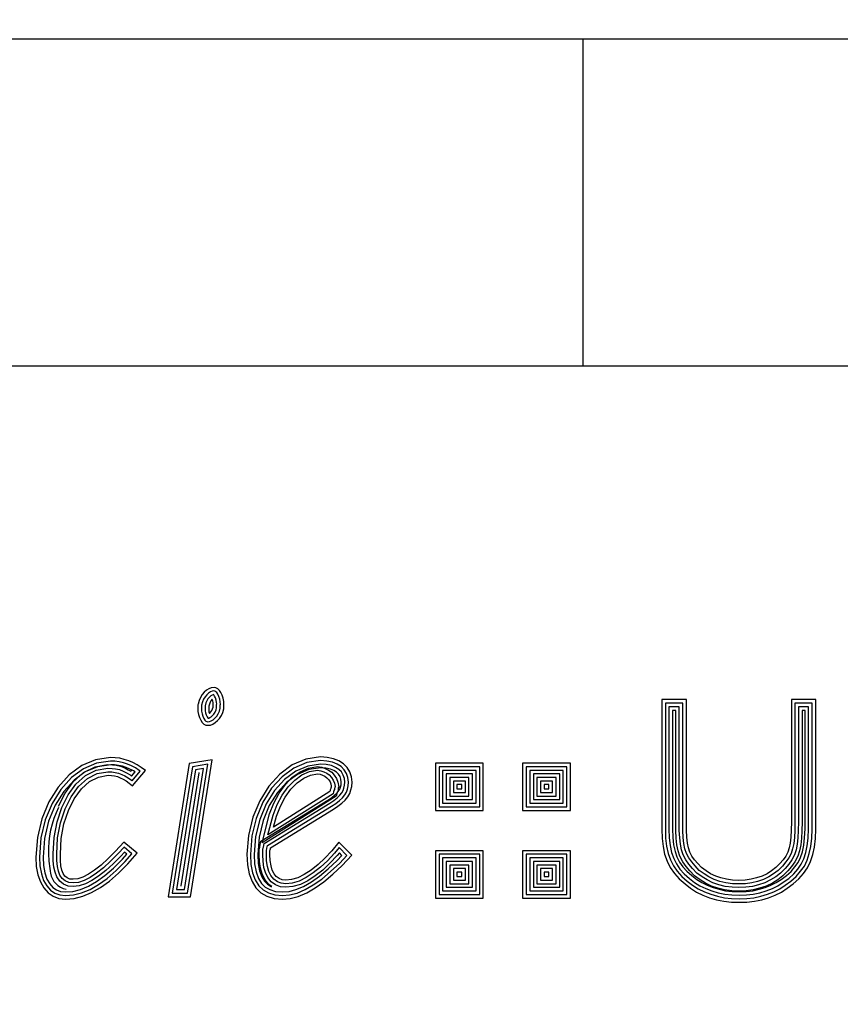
# Model space of a CAD drawing. Extents: x -227 to 124577, y 209 to 450552.
# Tile 10 of 14: x 73 to 79, y 305 to 313. Entities that reach past the tile are written whole.
import ezdxf

# ---------------------------------------------------------------- set-up
doc = ezdxf.new("R2010")
doc.units = 0
doc.header["$LTSCALE"] = 4
doc.header["$MEASUREMENT"] = 0
doc.layers.get('0').update_dxf_attribs({"linetype": 'CONTINUOUS'})
for name, color, linetype in [('A3$0$PROVXREF', 7, 'CONTINUOUS'), ('A4-WAPEN$0$A4-TXT-25', 7, 'CONTINUOUS'), ('A4LOGO$0$A4-LOGO-25', 7, 'CONTINUOUS'), ('A4LOGO$0$A4-LOGO-50', 9, 'CONTINUOUS'), ('PROVXREF', 7, 'CONTINUOUS')]:
    doc.layers.add(name, color=color, linetype=linetype)

# ---------------------------------------------------------------- blocks, each defined once
blk = doc.blocks.new('A4-WAPEN')
at = {"layer": 'A4-WAPEN$0$A4-TXT-25', "linetype": 'Continuous'}
for points in [[(-22.7468, 4.8867), (-22.7468, 4.8898), (-22.7468, 4.8929), (-22.7468, 4.8975), (-22.7468, 4.9006), (-22.7468, 4.9036), (-22.7453, 4.9083), (-22.7468, 4.9345), (-22.7514, 4.9592), (-22.7592, 4.9823), (-22.7684, 5.0024), (-22.7792, 5.0193), (-22.7915, 5.0317), (-22.807, 5.0394), (-22.8208, 5.0425), (-22.8424, 5.0394), (-22.8609, 5.0317), (-22.8794, 5.0209), (-22.8964, 5.0054), (-22.9118, 4.9869), (-22.9257, 4.9653), (-22.935, 4.9407), (-22.9427, 4.9144), (-22.9442, 4.9098), (-22.9442, 4.9067), (-22.9442, 4.9036), (-22.9442, 4.9006), (-22.9442, 4.8959), (-22.9442, 4.8929), (-22.9442, 4.8898), (-22.9442, 4.8589), (-22.9396, 4.8343), (-22.9319, 4.8111), (-22.9226, 4.7911), (-22.9118, 4.7741), (-22.8995, 4.7618), (-22.8841, 4.7541), (-22.8687, 4.7525), (-22.8486, 4.7541), (-22.8301, 4.7618), (-22.8116, 4.7726), (-22.7946, 4.788), (-22.7792, 4.8049), (-22.7653, 4.8265), (-22.7545, 4.8512), (-22.7468, 4.879), (-22.7468, 4.8821)], [(-22.7742, 4.8867), (-22.7742, 4.9081), (-22.7729, 4.9119), (-22.774, 4.9312), (-22.778, 4.9523), (-22.7847, 4.9722), (-22.7925, 4.9892), (-22.8007, 5.0021), (-22.8078, 5.0092), (-22.8162, 5.0134), (-22.8219, 5.0146), (-22.8351, 5.0128), (-22.8487, 5.0071), (-22.8632, 4.9987), (-22.8766, 4.9865), (-22.8897, 4.9707), (-22.9011, 4.953), (-22.909, 4.932), (-22.9166, 4.9062), (-22.9168, 4.9054), (-22.9168, 4.8615), (-22.913, 4.8411), (-22.9064, 4.8212), (-22.8985, 4.8042), (-22.8904, 4.7913), (-22.8833, 4.7843), (-22.8763, 4.7808), (-22.8683, 4.78), (-22.8551, 4.781), (-22.8423, 4.7863), (-22.8279, 4.7948), (-22.814, 4.8074), (-22.801, 4.8217), (-22.7895, 4.8395), (-22.7804, 4.8604), (-22.7742, 4.8827)], [(-22.8016, 4.8867), (-22.8016, 4.9125), (-22.8006, 4.9156), (-22.8013, 4.9278), (-22.8046, 4.9454), (-22.8101, 4.9621), (-22.8166, 4.9761), (-22.8222, 4.9849), (-22.824, 4.9866), (-22.824, 4.9867), (-22.8278, 4.9861), (-22.8365, 4.9825), (-22.8469, 4.9765), (-22.8568, 4.9675), (-22.8676, 4.9545), (-22.8765, 4.9406), (-22.883, 4.9233), (-22.8895, 4.9013), (-22.8895, 4.864), (-22.8865, 4.848), (-22.8809, 4.8313), (-22.8745, 4.8174), (-22.8689, 4.8086), (-22.8678, 4.8075), (-22.8616, 4.808), (-22.8545, 4.8109), (-22.8442, 4.817), (-22.8334, 4.8267), (-22.8228, 4.8384), (-22.8137, 4.8525), (-22.8063, 4.8696), (-22.8016, 4.8864)], [(-22.8016, 4.8867), (-22.8016, 4.9125), (-22.8006, 4.9156), (-22.8013, 4.9278), (-22.8046, 4.9454), (-22.8101, 4.9621), (-22.8166, 4.9761), (-22.8222, 4.9849), (-22.824, 4.9866), (-22.824, 4.9867), (-22.8278, 4.9861), (-22.8365, 4.9825), (-22.8469, 4.9765), (-22.8568, 4.9675), (-22.8676, 4.9545), (-22.8765, 4.9406), (-22.883, 4.9233), (-22.8895, 4.9013), (-22.8895, 4.864), (-22.8865, 4.848), (-22.8809, 4.8313), (-22.8745, 4.8174), (-22.8689, 4.8086), (-22.8678, 4.8075), (-22.8616, 4.808), (-22.8545, 4.8109), (-22.8442, 4.817), (-22.8334, 4.8267), (-22.8228, 4.8384), (-22.8137, 4.8525), (-22.8063, 4.8696), (-22.8016, 4.8864)], [(-22.829, 4.8902), (-22.829, 4.917), (-22.8282, 4.9193), (-22.8285, 4.9245), (-22.8311, 4.9385), (-22.835, 4.9502), (-22.837, 4.9485), (-22.8455, 4.9382), (-22.8519, 4.9283), (-22.857, 4.9146), (-22.8621, 4.8974), (-22.8621, 4.8666), (-22.8599, 4.8549), (-22.856, 4.8432), (-22.8528, 4.8461), (-22.8446, 4.8551), (-22.838, 4.8655), (-22.8321, 4.8788)], [(-18.2327, 3.821), (-18.225, 3.8858), (-18.2219, 3.9583), (-18.2219, 4.9484), (-18.4085, 4.9484), (-18.4085, 4.0138), (-18.4101, 3.949), (-18.4131, 3.8966), (-18.4178, 3.8519), (-18.4255, 3.8148), (-18.4363, 3.7824), (-18.4517, 3.7516), (-18.4718, 3.7238), (-18.4964, 3.6945), (-18.5273, 3.6637), (-18.5597, 3.639), (-18.5936, 3.6174), (-18.6321, 3.5989), (-18.6738, 3.585), (-18.717, 3.5742), (-18.7617, 3.5681), (-18.8095, 3.5665), (-18.8573, 3.5681), (-18.9036, 3.5742), (-18.9468, 3.585), (-18.9869, 3.5989), (-19.0254, 3.6174), (-19.0609, 3.639), (-19.0948, 3.6637), (-19.1241, 3.6945), (-19.1488, 3.7238), (-19.1688, 3.7516), (-19.1843, 3.7824), (-19.1951, 3.8148), (-19.2028, 3.8519), (-19.2074, 3.8966), (-19.2105, 3.949), (-19.2105, 4.0138), (-19.2105, 4.9484), (-19.3986, 4.9484), (-19.3986, 3.9583), (-19.3971, 3.8873), (-19.3894, 3.8241), (-19.377, 3.7655), (-19.3585, 3.713), (-19.3339, 3.6637), (-19.303, 3.619), (-19.266, 3.5773), (-19.2213, 3.5388), (-19.1796, 3.5064), (-19.1334, 3.4771), (-19.084, 3.454), (-19.0331, 3.4339), (-18.9807, 3.4185), (-18.9252, 3.4061), (-18.8666, 3.4), (-18.8064, 3.3984), (-18.7478, 3.4), (-18.6907, 3.4061), (-18.6352, 3.4185), (-18.5828, 3.4339), (-18.5319, 3.454), (-18.4841, 3.4771), (-18.4394, 3.5064), (-18.3946, 3.5388), (-18.3515, 3.5773), (-18.316, 3.619), (-18.2851, 3.6622), (-18.262, 3.7115), (-18.245, 3.7639)], [(-18.2597, 3.8255), (-18.2523, 3.888), (-18.2493, 3.9588), (-18.2493, 4.921), (-18.3811, 4.921), (-18.3811, 4.0135), (-18.3827, 3.9479), (-18.3858, 3.8944), (-18.3907, 3.8476), (-18.399, 3.8077), (-18.4109, 3.7719), (-18.4282, 3.7374), (-18.4502, 3.707), (-18.4762, 3.676), (-18.5092, 3.643), (-18.544, 3.6165), (-18.5803, 3.5935), (-18.6218, 3.5735), (-18.6661, 3.5587), (-18.7118, 3.5473), (-18.7594, 3.5408), (-18.8095, 3.5391), (-18.8596, 3.5408), (-18.9087, 3.5473), (-18.9546, 3.5588), (-18.9973, 3.5736), (-19.0385, 3.5933), (-19.0761, 3.6162), (-19.1129, 3.643), (-19.1445, 3.6763), (-19.1704, 3.707), (-19.1923, 3.7374), (-19.2096, 3.7719), (-19.2215, 3.8077), (-19.2299, 3.8476), (-19.2347, 3.8944), (-19.2379, 3.9482), (-19.2379, 4.921), (-19.3712, 4.921), (-19.3712, 3.9586), (-19.3697, 3.8893), (-19.3623, 3.8286), (-19.3506, 3.7729), (-19.3333, 3.7238), (-19.3102, 3.6777), (-19.2814, 3.6359), (-19.2467, 3.5969), (-19.2039, 3.56), (-19.1639, 3.5288), (-19.1202, 3.5011), (-19.0732, 3.4791), (-19.0242, 3.4598), (-18.9738, 3.445), (-18.9208, 3.4332), (-18.8648, 3.4273), (-18.8064, 3.4258), (-18.7496, 3.4273), (-18.6952, 3.4332), (-18.6421, 3.445), (-18.5917, 3.4598), (-18.5429, 3.4791), (-18.4976, 3.501), (-18.4549, 3.5289), (-18.4118, 3.5601), (-18.3711, 3.5965), (-18.3376, 3.6358), (-18.3089, 3.676), (-18.2875, 3.7216), (-18.2715, 3.7711)], [(-18.2868, 3.83), (-18.2796, 3.8902), (-18.2767, 3.9594), (-18.2767, 4.8936), (-18.3538, 4.8936), (-18.3538, 4.0131), (-18.3553, 3.9467), (-18.3586, 3.8921), (-18.3636, 3.8434), (-18.3725, 3.8005), (-18.3856, 3.7614), (-18.4047, 3.7231), (-18.4286, 3.6901), (-18.456, 3.6575), (-18.4912, 3.6224), (-18.5283, 3.5941), (-18.5669, 3.5695), (-18.6115, 3.5481), (-18.6585, 3.5324), (-18.7066, 3.5204), (-18.7571, 3.5134), (-18.8095, 3.5117), (-18.8618, 3.5134), (-18.9139, 3.5204), (-18.9624, 3.5325), (-19.0077, 3.5482), (-19.0516, 3.5692), (-19.0913, 3.5934), (-19.1311, 3.6224), (-19.1649, 3.658), (-19.192, 3.6901), (-19.2158, 3.7231), (-19.235, 3.7614), (-19.248, 3.8005), (-19.2569, 3.8434), (-19.262, 3.8921), (-19.2652, 3.9474), (-19.2652, 4.8936), (-19.3439, 4.8936), (-19.3439, 3.9589), (-19.3424, 3.8912), (-19.3353, 3.8331), (-19.3242, 3.7803), (-19.308, 3.7345), (-19.2866, 3.6916), (-19.2598, 3.6528), (-19.2275, 3.6164), (-19.1866, 3.5812), (-19.1481, 3.5512), (-19.107, 3.5252), (-19.0623, 3.5043), (-19.0153, 3.4857), (-18.967, 3.4715), (-18.9163, 3.4603), (-18.863, 3.4547), (-18.8064, 3.4532), (-18.7515, 3.4547), (-18.6997, 3.4603), (-18.6489, 3.4715), (-18.6006, 3.4857), (-18.5539, 3.5041), (-18.5111, 3.5248), (-18.4704, 3.5515), (-18.429, 3.5815), (-18.3907, 3.6157), (-18.3592, 3.6527), (-18.3326, 3.6899), (-18.3131, 3.7316), (-18.298, 3.7782)], [(-18.3138, 3.8346), (-18.3069, 3.8924), (-18.304, 3.96), (-18.304, 4.8662), (-18.3264, 4.8662), (-18.3264, 4.0128), (-18.328, 3.9456), (-18.3313, 3.8899), (-18.3365, 3.8392), (-18.346, 3.7934), (-18.3602, 3.7509), (-18.3812, 3.7089), (-18.407, 3.6733), (-18.4359, 3.6389), (-18.4731, 3.6017), (-18.5126, 3.5716), (-18.5536, 3.5455), (-18.6013, 3.5226), (-18.6508, 3.5061), (-18.7013, 3.4935), (-18.7547, 3.4861), (-18.8095, 3.4844), (-18.8641, 3.4861), (-18.919, 3.4934), (-18.9702, 3.5062), (-19.0182, 3.5228), (-19.0646, 3.5451), (-19.1065, 3.5706), (-19.1492, 3.6017), (-19.1854, 3.6398), (-19.2136, 3.6733), (-19.2393, 3.7089), (-19.2603, 3.7509), (-19.2745, 3.7934), (-19.284, 3.8392), (-19.2893, 3.8899), (-19.2926, 3.9466), (-19.2926, 4.8662), (-19.3165, 4.8662), (-19.3165, 3.9592), (-19.3151, 3.8932), (-19.3083, 3.8375), (-19.2978, 3.7877), (-19.2828, 3.7452), (-19.263, 3.7056), (-19.2383, 3.6698), (-19.2082, 3.636), (-19.1692, 3.6023), (-19.1323, 3.5737), (-19.0938, 3.5493), (-19.0515, 3.5294), (-19.0064, 3.5117), (-18.9602, 3.4981), (-18.9119, 3.4873), (-18.8612, 3.482), (-18.8064, 3.4806), (-18.7533, 3.482), (-18.7041, 3.4873), (-18.6557, 3.4981), (-18.6095, 3.5117), (-18.5649, 3.5292), (-18.5247, 3.5487), (-18.486, 3.574), (-18.4462, 3.6028), (-18.4104, 3.6349), (-18.3808, 3.6696), (-18.3563, 3.7038), (-18.3386, 3.7417), (-18.3245, 3.7853)], [(-23.9343, 4.1017), (-23.8896, 4.1911), (-23.8356, 4.2652), (-23.7724, 4.3222), (-23.7045, 4.3562), (-23.6305, 4.37), (-23.6058, 4.3685), (-23.5827, 4.3654), (-23.5596, 4.3608), (-23.538, 4.3515), (-23.5164, 4.3407), (-23.4933, 4.3269), (-23.4701, 4.3099), (-23.4439, 4.2883), (-23.3452, 4.4055), (-23.3776, 4.4302), (-23.4084, 4.4502), (-23.4408, 4.4672), (-23.4732, 4.4811), (-23.5071, 4.4919), (-23.5411, 4.4996), (-23.5765, 4.5042), (-23.6136, 4.5058), (-23.7261, 4.4888), (-23.8326, 4.4441), (-23.9282, 4.3731), (-24.013, 4.279), (-24.0839, 4.1665), (-24.1379, 4.0369), (-24.1718, 3.895), (-24.1826, 3.7439), (-24.1796, 3.6729), (-24.1672, 3.6097), (-24.1487, 3.5542), (-24.1225, 3.5079), (-24.0901, 3.4709), (-24.0515, 3.4447), (-24.0068, 3.4277), (-23.9559, 3.4231), (-23.8912, 3.4277), (-23.8248, 3.4447), (-23.757, 3.4725), (-23.6891, 3.511), (-23.6213, 3.5604), (-23.5519, 3.6205), (-23.4809, 3.6915), (-23.41, 3.7732), (-23.5102, 3.858), (-23.5735, 3.7902), (-23.6305, 3.7331), (-23.6845, 3.6837), (-23.7354, 3.6436), (-23.7817, 3.6128), (-23.8248, 3.5912), (-23.8634, 3.5773), (-23.8989, 3.5742), (-23.9235, 3.5758), (-23.9436, 3.585), (-23.9606, 3.5989), (-23.9744, 3.619), (-23.9837, 3.6452), (-23.9914, 3.6776), (-23.996, 3.7192), (-23.996, 3.767), (-23.9899, 3.8873), (-23.9683, 3.9999)], [(-23.9597, 4.1122), (-23.9131, 4.2054), (-23.8561, 4.2836), (-23.788, 4.3451), (-23.7134, 4.3824), (-23.6322, 4.3976), (-23.6032, 4.3958), (-23.5782, 4.3924), (-23.5514, 4.3871), (-23.5265, 4.3764), (-23.5032, 4.3648), (-23.4781, 4.3497), (-23.4533, 4.3315), (-23.4474, 4.3267), (-23.3847, 4.4012), (-23.3934, 4.4078), (-23.4223, 4.4266), (-23.4526, 4.4425), (-23.4828, 4.4554), (-23.5143, 4.4654), (-23.5459, 4.4726), (-23.5789, 4.4769), (-23.6121, 4.4783), (-23.7187, 4.4622), (-23.8189, 4.4201), (-23.9097, 4.3528), (-23.9911, 4.2625), (-24.0595, 4.1538), (-24.1118, 4.0284), (-24.1447, 3.8908), (-24.1552, 3.7435), (-24.1523, 3.6762), (-24.1407, 3.6167), (-24.1236, 3.5654), (-24.1, 3.5239), (-24.0718, 3.4916), (-24.0388, 3.4692), (-24.0006, 3.4547), (-23.9557, 3.4506), (-23.8956, 3.4549), (-23.8335, 3.4708), (-23.769, 3.4971), (-23.704, 3.5341), (-23.6383, 3.5818), (-23.5705, 3.6406), (-23.501, 3.7101), (-23.4488, 3.7702), (-23.508, 3.8203), (-23.5538, 3.7711), (-23.6116, 3.7133), (-23.6668, 3.6629), (-23.7193, 3.6215), (-23.7679, 3.5891), (-23.814, 3.566), (-23.8575, 3.5504), (-23.8985, 3.5468), (-23.9304, 3.5488), (-23.9582, 3.5616), (-23.9809, 3.5802), (-23.999, 3.6064), (-24.01, 3.6374), (-24.0184, 3.6729), (-24.0234, 3.7177), (-24.0234, 3.7677), (-24.0171, 3.8906), (-23.9948, 4.0068)], [(-23.9851, 4.1227), (-23.9365, 4.2197), (-23.8765, 4.302), (-23.8036, 4.3679), (-23.7222, 4.4086), (-23.6339, 4.4251), (-23.6005, 4.423), (-23.5737, 4.4195), (-23.5432, 4.4134), (-23.5149, 4.4012), (-23.49, 4.3888), (-23.4629, 4.3725), (-23.4516, 4.3642), (-23.425, 4.3957), (-23.4361, 4.4029), (-23.4643, 4.4177), (-23.4923, 4.4297), (-23.5215, 4.439), (-23.5507, 4.4456), (-23.5812, 4.4496), (-23.6106, 4.4508), (-23.7112, 4.4357), (-23.8052, 4.3961), (-23.8912, 4.3324), (-23.9692, 4.2459), (-24.0352, 4.1412), (-24.0857, 4.0199), (-24.1175, 3.8867), (-24.1278, 3.7431), (-24.125, 3.6794), (-24.1141, 3.6237), (-24.0984, 3.5766), (-24.0776, 3.5398), (-24.0535, 3.5123), (-24.0261, 3.4936), (-23.9944, 3.4816), (-23.9554, 3.478), (-23.9, 3.482), (-23.8421, 3.4968), (-23.781, 3.5218), (-23.7188, 3.5571), (-23.6554, 3.6033), (-23.5892, 3.6606), (-23.521, 3.7288), (-23.4877, 3.7672), (-23.5057, 3.7825), (-23.5341, 3.7521), (-23.5927, 3.6935), (-23.649, 3.642), (-23.7032, 3.5993), (-23.7541, 3.5654), (-23.8032, 3.5408), (-23.8515, 3.5234), (-23.8982, 3.5193), (-23.9372, 3.5218), (-23.9729, 3.5382), (-24.0012, 3.5614), (-24.0236, 3.5938), (-24.0363, 3.6297), (-24.0455, 3.6682), (-24.0508, 3.7162), (-24.0508, 3.7684), (-24.0444, 3.8939), (-24.0214, 4.0138)], [(-22.8347, 4.4888), (-23.0105, 4.4595), (-23.1725, 3.4416), (-23.0013, 3.4416)], [(-22.8677, 4.4555), (-22.9866, 4.4357), (-23.1404, 3.469), (-23.0247, 3.469)], [(-21.9078, 4.1109), (-21.8739, 4.1325), (-21.8446, 4.1557), (-21.8199, 4.1803), (-21.7999, 4.205), (-21.7845, 4.2297), (-21.7752, 4.2575), (-21.769, 4.2852), (-21.766, 4.3176), (-21.7706, 4.3592), (-21.7845, 4.3963), (-21.8045, 4.4286), (-21.8323, 4.4579), (-21.8677, 4.4795), (-21.9078, 4.4965), (-21.9557, 4.5058), (-22.0081, 4.5104), (-22.1191, 4.4934), (-22.224, 4.4487), (-22.3196, 4.3793), (-22.4029, 4.2868), (-22.4723, 4.1757), (-22.5247, 4.0493), (-22.5587, 3.9105), (-22.5695, 3.7655), (-22.5664, 3.6853), (-22.5525, 3.6159), (-22.5309, 3.5573), (-22.5016, 3.5079), (-22.463, 3.4709), (-22.4168, 3.4447), (-22.3613, 3.4277), (-22.298, 3.4231), (-22.2394, 3.4277), (-22.1777, 3.4432), (-22.113, 3.4709), (-22.0482, 3.5079), (-21.9819, 3.5542), (-21.9125, 3.6128), (-21.8415, 3.6791), (-21.769, 3.7578), (-21.8662, 3.858), (-21.9202, 3.7932), (-21.9742, 3.7362), (-22.0266, 3.6868), (-22.079, 3.6452), (-22.1315, 3.6113), (-22.1808, 3.5866), (-22.2286, 3.5727), (-22.2718, 3.5681), (-22.3011, 3.5712), (-22.3242, 3.5804), (-22.3458, 3.5958), (-22.3628, 3.6174), (-22.3767, 3.6452), (-22.3859, 3.6776), (-22.3921, 3.7177), (-22.3936, 3.7624), (-22.3936, 3.7701), (-22.3936, 3.7778), (-22.3936, 3.784), (-22.3936, 3.7902), (-22.3936, 3.7948), (-22.3921, 3.801), (-22.3906, 3.8071), (-22.389, 3.8148)], [(-21.9224, 4.1342), (-21.8898, 4.1549), (-21.8628, 4.1762), (-21.8403, 4.1987), (-21.8222, 4.221), (-21.8094, 4.2414), (-21.8016, 4.2648), (-21.7961, 4.2895), (-21.7935, 4.3174), (-21.7974, 4.3528), (-21.8092, 4.3841), (-21.8263, 4.4119), (-21.8496, 4.4365), (-21.8803, 4.4551), (-21.9159, 4.4702), (-21.9595, 4.4786), (-22.0072, 4.4828), (-22.1116, 4.4669), (-22.2104, 4.4247), (-22.3012, 4.3588), (-22.3809, 4.2702), (-22.4479, 4.1631), (-22.4986, 4.0407), (-22.5315, 3.9062), (-22.542, 3.765), (-22.5391, 3.6885), (-22.5261, 3.6234), (-22.5061, 3.5691), (-22.48, 3.5251), (-22.4466, 3.493), (-22.4059, 3.47), (-22.3562, 3.4548), (-22.2981, 3.4506), (-22.2439, 3.4549), (-22.1865, 3.4692), (-22.1252, 3.4955), (-22.0628, 3.5311), (-21.9986, 3.5759), (-21.9307, 3.6333), (-21.861, 3.6984), (-21.8067, 3.7573), (-21.8647, 3.8171), (-21.8997, 3.7751), (-21.9548, 3.7168), (-22.0087, 3.6661), (-22.063, 3.6229), (-22.1179, 3.5874), (-22.1708, 3.561), (-22.2233, 3.5457), (-22.2718, 3.5405), (-22.3078, 3.5443), (-22.3375, 3.5562), (-22.3649, 3.5758), (-22.3861, 3.6027), (-22.4023, 3.6352), (-22.4127, 3.6717), (-22.4194, 3.7151), (-22.421, 3.7619), (-22.421, 3.7981), (-22.4187, 3.8076), (-22.4173, 3.8131), (-22.4135, 3.8319)], [(-21.9369, 4.1574), (-21.9057, 4.1772), (-21.8811, 4.1967), (-21.8607, 4.2171), (-21.8445, 4.2369), (-21.8344, 4.2532), (-21.8281, 4.2721), (-21.8232, 4.2938), (-21.821, 4.3172), (-21.8243, 4.3464), (-21.8339, 4.372), (-21.8481, 4.3951), (-21.867, 4.415), (-21.8928, 4.4307), (-21.9239, 4.4438), (-21.9633, 4.4515), (-22.0063, 4.4553), (-22.104, 4.4403), (-22.1968, 4.4007), (-22.2828, 4.3384), (-22.359, 4.2537), (-22.4235, 4.1505), (-22.4725, 4.0322), (-22.5044, 3.9019), (-22.5146, 3.7645), (-22.5118, 3.6917), (-22.4996, 3.6308), (-22.4813, 3.5809), (-22.4583, 3.5423), (-22.4301, 3.5152), (-22.395, 3.4953), (-22.3511, 3.4819), (-22.2982, 3.478), (-22.2483, 3.482), (-22.1953, 3.4952), (-22.1374, 3.52), (-22.0775, 3.5543), (-22.0153, 3.5977), (-21.9489, 3.6538), (-21.8804, 3.7177), (-21.8444, 3.7568), (-21.8631, 3.7762), (-21.8792, 3.7569), (-21.9355, 3.6974), (-21.9907, 3.6454), (-22.0471, 3.6007), (-22.1043, 3.5636), (-22.1608, 3.5354), (-22.218, 3.5188), (-22.2718, 3.513), (-22.3144, 3.5175), (-22.3507, 3.532), (-22.3841, 3.5558), (-22.4093, 3.588), (-22.4279, 3.6253), (-22.4395, 3.6658), (-22.4467, 3.7126), (-22.4484, 3.7615), (-22.4484, 3.8015), (-22.4452, 3.8142), (-22.444, 3.8192), (-22.438, 3.849)], [(-20.7635, 4.4626), (-21.129, 4.4626), (-21.129, 4.1017), (-20.7635, 4.1017)], [(-20.0973, 4.4626), (-20.4628, 4.4626), (-20.4628, 4.1017), (-20.0973, 4.1017)], [(-22.9008, 4.4223), (-22.9627, 4.412), (-23.1083, 3.4964), (-23.048, 3.4964)], [(-22.9338, 4.389), (-22.9387, 4.3882), (-23.0762, 3.5238), (-23.0714, 3.5238)], [(-21.9514, 4.1806), (-21.9215, 4.1996), (-21.8993, 4.2172), (-21.881, 4.2354), (-21.8668, 4.2529), (-21.8593, 4.2649), (-21.8545, 4.2794), (-21.8503, 4.2981), (-21.8485, 4.317), (-21.8511, 4.34), (-21.8585, 4.3599), (-21.8699, 4.3783), (-21.8844, 4.3935), (-21.9053, 4.4062), (-21.9319, 4.4175), (-21.9671, 4.4243), (-22.0055, 4.4277), (-22.0965, 4.4138), (-22.1833, 4.3768), (-22.2644, 4.3179), (-22.337, 4.2371), (-22.399, 4.138), (-22.4464, 4.0236), (-22.4773, 3.8976), (-22.4872, 3.764), (-22.4845, 3.695), (-22.4732, 3.6383), (-22.4564, 3.5927), (-22.4367, 3.5595), (-22.4136, 3.5373), (-22.3841, 3.5206), (-22.3801, 3.5194), (-22.4032, 3.5358), (-22.4325, 3.5732), (-22.4536, 3.6153), (-22.4663, 3.66), (-22.474, 3.71), (-22.4758, 3.761), (-22.4758, 3.8049), (-22.4718, 3.8209), (-22.4707, 3.8252), (-22.4625, 3.866)], [(-22.4536, 3.8536), (-22.3964, 4.0741), (-22.3632, 4.1572), (-22.323, 4.2325), (-22.2757, 4.2985), (-22.223, 4.3546), (-22.1631, 4.3964), (-22.0996, 4.4244), (-22.0298, 4.4364), (-21.9979, 4.4311), (-21.9717, 4.4223), (-21.9461, 4.4095), (-21.9222, 4.3928), (-21.9019, 4.3703), (-21.8851, 4.3462), (-21.8748, 4.3181), (-21.8684, 4.2827), (-21.8716, 4.2732), (-21.8716, 4.2686), (-21.8731, 4.264), (-21.8731, 4.2517), (-21.8802, 4.2411), (-21.8809, 4.238), (-21.8878, 4.2105)], [(-22.4097, 3.9136), (-22.3704, 4.0655), (-22.3383, 4.1456), (-22.2997, 4.218), (-22.2545, 4.281), (-22.205, 4.3338), (-22.1496, 4.3724), (-22.0916, 4.398), (-22.0297, 4.4086), (-22.0046, 4.4044), (-21.9822, 4.3969), (-21.9601, 4.3859), (-21.9405, 4.3722), (-21.9234, 4.3532), (-21.9096, 4.3334), (-21.9014, 4.3109), (-21.8966, 4.2848), (-21.899, 4.2777), (-21.899, 4.2731), (-21.9005, 4.2684), (-21.9005, 4.26), (-21.9056, 4.2524), (-21.906, 4.2508), (-21.9075, 4.2446), (-21.9117, 4.2278)], [(-22.3659, 3.9737), (-22.3443, 4.057), (-22.3134, 4.1341), (-22.2764, 4.2035), (-22.2333, 4.2636), (-22.187, 4.313), (-22.1361, 4.3484), (-22.0837, 4.3716), (-22.0297, 4.3808), (-22.0112, 4.3778), (-21.9927, 4.3716), (-21.9742, 4.3623), (-21.9587, 4.3515), (-21.9449, 4.3361), (-21.9341, 4.3207), (-21.9279, 4.3037), (-21.9248, 4.2868), (-21.9264, 4.2821), (-21.9264, 4.2775), (-21.9279, 4.2729), (-21.9279, 4.2683), (-21.931, 4.2636), (-21.9325, 4.2575), (-21.9341, 4.2513), (-21.9356, 4.2451)], [(-20.7909, 4.4352), (-21.1016, 4.4352), (-21.1016, 4.1291), (-20.7909, 4.1291)], [(-20.8183, 4.4078), (-21.0743, 4.4078), (-21.0743, 4.1565), (-20.8183, 4.1565)], [(-20.8457, 4.3804), (-21.0469, 4.3804), (-21.0469, 4.1838), (-20.8457, 4.1838)], [(-20.1246, 4.4352), (-20.4354, 4.4352), (-20.4354, 4.1291), (-20.1246, 4.1291)], [(-20.152, 4.4078), (-20.408, 4.4078), (-20.408, 4.1565), (-20.152, 4.1565)], [(-20.1794, 4.3804), (-20.3806, 4.3804), (-20.3806, 4.1838), (-20.1794, 4.1838)], [(-20.873, 4.3531), (-21.0195, 4.3531), (-21.0195, 4.2112), (-20.873, 4.2112)], [(-20.9004, 4.3257), (-20.9921, 4.3257), (-20.9921, 4.2386), (-20.9004, 4.2386)], [(-20.9278, 4.2983), (-20.9647, 4.2983), (-20.9647, 4.266), (-20.9278, 4.266)], [(-20.2068, 4.3531), (-20.3532, 4.3531), (-20.3532, 4.2112), (-20.2068, 4.2112)], [(-20.2342, 4.3257), (-20.3259, 4.3257), (-20.3259, 4.2386), (-20.2342, 4.2386)], [(-20.2615, 4.2983), (-20.2985, 4.2983), (-20.2985, 4.266), (-20.2615, 4.266)], [(-20.7635, 3.7932), (-21.129, 3.7932), (-21.129, 3.4308), (-20.7635, 3.4308)], [(-20.7909, 3.7659), (-21.1016, 3.7659), (-21.1016, 3.4582), (-20.7909, 3.4582)], [(-20.0973, 3.7932), (-20.4628, 3.7932), (-20.4628, 3.4308), (-20.0973, 3.4308)], [(-20.1246, 3.7659), (-20.4354, 3.7659), (-20.4354, 3.4582), (-20.1246, 3.4582)], [(-20.8183, 3.7385), (-21.0743, 3.7385), (-21.0743, 3.4856), (-20.8183, 3.4856)], [(-20.8457, 3.7111), (-21.0469, 3.7111), (-21.0469, 3.513), (-20.8457, 3.513)], [(-20.152, 3.7385), (-20.408, 3.7385), (-20.408, 3.4856), (-20.152, 3.4856)], [(-20.1794, 3.7111), (-20.3806, 3.7111), (-20.3806, 3.513), (-20.1794, 3.513)], [(-20.873, 3.6837), (-21.0195, 3.6837), (-21.0195, 3.5403), (-20.873, 3.5403)], [(-20.9004, 3.6563), (-20.9921, 3.6563), (-20.9921, 3.5677), (-20.9004, 3.5677)], [(-20.9278, 3.629), (-20.9647, 3.629), (-20.9647, 3.5951), (-20.9278, 3.5951)], [(-20.2068, 3.6837), (-20.3532, 3.6837), (-20.3532, 3.5403), (-20.2068, 3.5403)], [(-20.2342, 3.6563), (-20.3259, 3.6563), (-20.3259, 3.5677), (-20.2342, 3.5677)], [(-20.2615, 3.629), (-20.2985, 3.629), (-20.2985, 3.5951), (-20.2615, 3.5951)]]:
    blk.add_lwpolyline(points, close=True, dxfattribs=at)
blk.add_lwpolyline([(-24.0104, 4.1332), (-23.96, 4.234), (-23.897, 4.3204), (-23.8191, 4.3907), (-23.731, 4.4348), (-23.6356, 4.4527), (-23.5978, 4.4503), (-23.5692, 4.4465), (-23.5351, 4.4397), (-23.5034, 4.4261), (-23.4768, 4.4128), (-23.4567, 4.4007), (-23.446, 4.4134)], dxfattribs=at)
for centre, radius, start, end in [((-23.347, 3.7928), 0.7404, 153.49104, 181.78566), ((-23.0417, 3.8023), 1.0458, 181.78566, 190.03651), ((-23.9234, 3.6463), 0.1504, 190.03651, 258.77951)]:
    blk.add_arc(centre, radius, start, end, dxfattribs=at)
blk = doc.blocks.new('A4LOGO')
at = {"layer": 'A4LOGO$0$A4-LOGO-25'}
for p, q in [((0, 10), (-40, 10)), ((-20, 7.5), (-20, 10)), ((-10, 7.5), (-40, 7.5)), ((-10, 7.5), (-40, 7.5))]:
    blk.add_line(p, q, dxfattribs=at)
at = {"layer": 'A4LOGO$0$A4-LOGO-50', "linetype": 'Continuous'}
blk.add_3dface([(0, 17.5), (-40, 17.5), (-40, 0), (0, 0)], dxfattribs=at)
blk.add_blockref('A4-WAPEN', (0, 0))
blk = doc.blocks.new('A3')
at = {"layer": 'A3$0$PROVXREF', "linetype": 'Continuous'}
blk.add_blockref('A4LOGO', (0, 0, 110), dxfattribs=at)

msp = doc.modelspace()

# ---------------------------------------------------------------- block references
at = {"layer": 'PROVXREF'}
msp.add_blockref('A3', (97.1077, 302.6313), dxfattribs=at)

doc.saveas('drawing.dxf')
